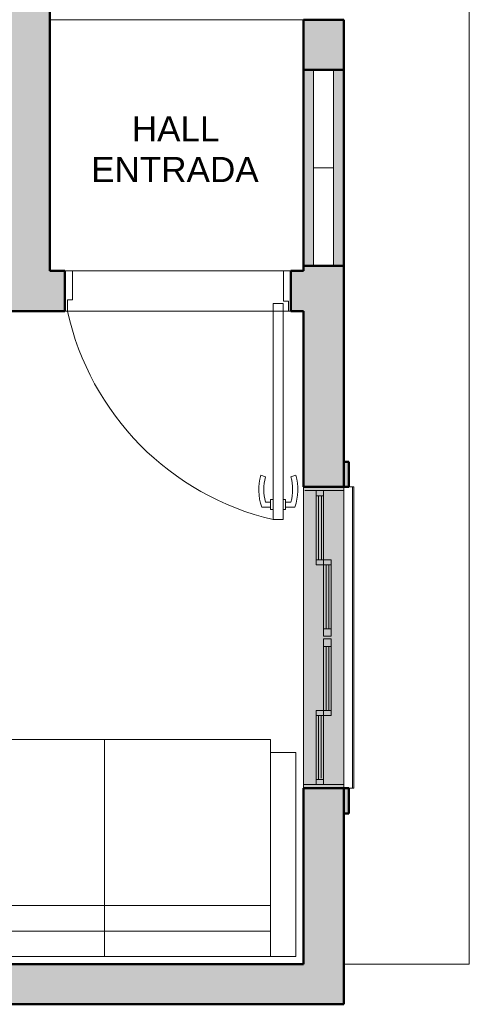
# Model space of a CAD drawing. Header units: metres. Extents: x -8.8 to 11.5, y -18.2 to 2.6.
# Tile 11 of 20: x -0.8 to 1, y -18.2 to -14.3. Entities that reach past the tile are written whole.
import ezdxf

# ---------------------------------------------------------------- set-up
doc = ezdxf.new("R2010")
doc.units = ezdxf.units.M
doc.linetypes.add('Projeção', pattern=[0.003969, 0.002381, -0.001587])
doc.layers.add('A-DETL', color=7, linetype='Continuous', lineweight=5, true_color=0x00a600)
for name, color, linetype, lineweight in [('A-DOOR', 7, 'Continuous', 5), ('A-DOOR-OPNG', 7, 'Projeção', 5), ('A-GLAZ', 7, 'Continuous', 5), ('A-WALL', 7, 'Continuous', 5), ('A-WALL-PATT', 7, 'Continuous', 5), ('G-ANNO-TEXT', 7, 'Continuous', 9), ('G-IMPT', 7, 'Continuous', 5), ('I-FURN', 7, 'Continuous', 5), ('I-WALL', 7, 'Continuous', 5), ('Q-CASE', 7, 'Continuous', 5)]:
    doc.layers.add(name, color=color, linetype=linetype, lineweight=lineweight)
doc.styles.add('Arial', font='arial.ttf', dxfattribs={"height": 0.1})

# ---------------------------------------------------------------- blocks, each defined once
blk = doc.blocks.new('COBOGÓ-TACO-CHINÊS8 - COBOGÓ-TACO-CHINÊS-1852837-PLANTA LAYOUT')
at = {"layer": 'Q-CASE', "color": 9, "true_color": 0xc0c0c0}
for p, q in [((0.3864, -15.295), (0.3864, -14.905)), ((0.4664, -14.905), (0.3864, -14.905)), ((0.4664, -14.905), (0.4664, -15.295)), ((0.3864, -15.295), (0.4664, -15.295))]:
    blk.add_line(p, q, dxfattribs=at)
blk = doc.blocks.new('COBOGÓ-TACO-CHINÊS10 - COBOGÓ-TACO-CHINÊS-1852914-PLANTA LAYOUT')
at = {"layer": 'Q-CASE', "color": 9, "true_color": 0xc0c0c0}
for p, q in [((0.3864, -14.905), (0.3864, -14.515)), ((0.4664, -14.515), (0.3864, -14.515)), ((0.4664, -14.515), (0.4664, -14.905)), ((0.3864, -14.905), (0.4664, -14.905))]:
    blk.add_line(p, q, dxfattribs=at)
blk = doc.blocks.new('JANELA DE CORRE_NTA LAYOUT1')
at = {"layer": 'A-GLAZ', "true_color": 0xfffffe}
blk.add_hatch(color=7, dxfattribs=at).paths.add_polyline_path([(0.6, 0.08), (-0.6, 0.08), (-0.6, -0.08), (0.6, -0.08)])
at = {"layer": 'A-GLAZ', "color": 9, "lineweight": 15, "true_color": 0xc0c0c0}
for p, q in [((-0.6, 0.08), (-0.6, -0.08)), ((-0.585, 0.08), (-0.585, -0.075)), ((0.585, 0.08), (0.585, -0.08)), ((0.6, 0.08), (0.6, -0.08)), ((-0.31, 0), (-0.31, 0.03)), ((-0.31, 0.03), (-0.005, 0.03)), ((-0.29, 0.03), (-0.29, 0)), ((-0.29, 0.021), (-0.035, 0.021)), ((-0.035, 0.01), (-0.29, 0.01)), ((-0.035, 0.03), (-0.035, 0)), ((-0.005, 0.03), (-0.005, 0)), ((0.005, 0), (0.005, 0.03)), ((0.005, 0.03), (0.31, 0.03)), ((0.035, 0.03), (0.035, 0)), ((0.035, 0.021), (0.29, 0.021)), ((0.29, 0.01), (0.035, 0.01)), ((0.29, 0.03), (0.29, 0)), ((0.31, 0.03), (0.31, 0)), ((-0.585, 0), (-0.31, 0)), ((-0.29, -0.03), (-0.585, -0.03)), ((-0.565, 0), (-0.565, -0.03)), ((-0.565, -0.009), (-0.31, -0.009)), ((-0.31, -0.02), (-0.565, -0.02)), ((-0.31, 0), (-0.31, -0.03)), ((-0.005, 0), (-0.31, 0)), ((-0.29, 0), (-0.29, -0.03)), ((0.31, 0), (0.005, 0)), ((0.29, -0.03), (0.29, 0)), ((0.585, -0.03), (0.29, -0.03)), ((0.31, 0), (0.31, -0.03)), ((0.31, 0), (0.585, 0)), ((0.56, -0.01), (0.31, -0.01)), ((0.31, -0.02), (0.565, -0.02)), ((0.565, 0), (0.565, -0.03))]:
    blk.add_line(p, q, dxfattribs=at)
at = {"layer": 'A-GLAZ', "color": 9, "true_color": 0xc0c0c0}
for p, q in [((-0.6, 0.08), (0.6, 0.08)), ((-0.6, -0.08), (-0.6, 0.08)), ((0.6, 0.08), (0.6, -0.08)), ((0.6, -0.08), (-0.6, -0.08))]:
    blk.add_line(p, q, dxfattribs=at)
blk = doc.blocks.new('PORTA DE GIRO L_NTA LAYOUT0')
at = {"layer": 'A-DOOR', "color": 9, "true_color": 0xc0c0c0}
for p, q in [((-0.45, -0.08), (-0.45, 0.08)), ((-0.45, 0.08), (0.45, 0.08)), ((0.45, 0.08), (0.45, -0.08)), ((-0.45, -0.08), (0.45, -0.08))]:
    blk.add_line(p, q, dxfattribs=at)
at = {"layer": 'A-DOOR', "color": 9, "lineweight": 15, "true_color": 0xc0c0c0}
for p, q in [((-0.42, 0.08), (-0.42, -0.035)), ((0.42, 0.08), (0.42, -0.0407)), ((0.45, 0.08), (0.42, 0.08)), ((0.45, -0.08), (0.45, 0.08)), ((-0.44, -0.035), (-0.44, -0.08)), ((-0.42, -0.035), (-0.44, -0.035)), ((0.3789, -0.0497), (0.3789, -0.9104)), ((0.4189, -0.0497), (0.3789, -0.0497)), ((0.4189, -0.9104), (0.4189, -0.0497)), ((0.42, -0.0407), (0.44, -0.0407)), ((0.44, -0.0407), (0.44, -0.08)), ((0.44, -0.08), (0.45, -0.08)), ((0.3489, -0.7405), (0.3294, -0.7337)), ((0.45, -0.7405), (0.4695, -0.7337)), ((0.3689, -0.8605), (0.3336, -0.8605)), ((0.3689, -0.8405), (0.3489, -0.8405)), ((0.3689, -0.8305), (0.3789, -0.8305)), ((0.3689, -0.8705), (0.3689, -0.8305)), ((0.4289, -0.8304), (0.4189, -0.8304)), ((0.4289, -0.8704), (0.4289, -0.8304)), ((0.4289, -0.8404), (0.45, -0.8404)), ((0.4289, -0.8604), (0.4653, -0.8604)), ((0.3789, -0.8705), (0.3689, -0.8705)), ((0.4189, -0.8704), (0.4189, -0.9104)), ((0.4189, -0.8704), (0.4289, -0.8704)), ((0.3789, -0.9104), (0.4189, -0.9104)), ((0.4189, -0.9104), (0.3989, -0.9104))]:
    blk.add_line(p, q, dxfattribs=at)
for centre, radius, start, end in [((0.5319, -0.7905), 0.2103, 164.3286, 199.4386), ((0.5319, -0.7905), 0.1898, 164.7222, 195.2778), ((0.267, -0.7904), 0.1897, 344.7458, 15.2542), ((0.267, -0.7904), 0.2103, 340.5821, 15.6453)]:
    blk.add_arc(centre, radius, start, end, dxfattribs=at)
at = {"layer": 'A-DOOR-OPNG', "color": 9, "linetype": 'Continuous', "true_color": 0xc0c0c0}
blk.add_arc((0.629, 0.1553), 1.0946, 192.4129, 256.7914, dxfattribs=at)
blk = doc.blocks.new('Componentes de gabinete 1 - Componentes de gabinete 1-2086930-PLANTA LAYOUT')
at = {"layer": 'Q-CASE', "color": 9, "true_color": 0xc0c0c0}
for p, q in [((0.5264, -16.175), (0.542, -16.175)), ((0.5464, -16.175), (0.542, -16.175)), ((0.542, -17.375), (0.542, -16.175)), ((0.5464, -17.375), (0.5464, -16.175)), ((0.542, -17.375), (0.5264, -17.375)), ((0.542, -17.375), (0.5464, -17.375))]:
    blk.add_line(p, q, dxfattribs=at)
blk = doc.blocks.new('Sofá 02 lugares - 12ZCOU02_dwg-2260070-PLANTA LAYOUT')
at = {"layer": 'G-IMPT', "color": 9, "lineweight": 9, "true_color": 0xc0c0c0}
for p, q in [((0, 0.6604), (0, 0.762)), ((0, 0.762), (0.8128, 0.762)), ((0, 0.762), (0, 0.6604)), ((0, 0.762), (0.8128, 0.762)), ((0.8128, 0.6604), (0.8128, 0.762)), ((0.8128, 0.762), (0.8128, 0.6604)), ((0, 0), (0, 0.6604)), ((0, 0.6604), (0.1016, 0.6604)), ((0, 0.6604), (0, -0.6604)), ((0.1016, 0.6604), (0, 0.6604)), ((0.1016, 0), (0.1016, 0.6604)), ((0.1016, 0), (0.1016, 0.6604)), ((0.1016, 0.6604), (0.1577, 0.6604)), ((0.1016, 0.6604), (0.1577, 0.6604)), ((0.1577, 0.6604), (0.8128, 0.6604)), ((0.8128, 0.6604), (0.1577, 0.6604)), ((0.2032, 0), (0.2032, 0.6604)), ((0.2032, 0), (0.2032, 0.6604)), ((0.8128, 0.6604), (0.8636, 0.6604)), ((0.8128, 0.6604), (0.8636, 0.6604)), ((0.8636, 0), (0.8636, 0.6604)), ((0.8636, 0), (0.8636, 0.6604)), ((0, -0.6604), (0, 0)), ((0, 0), (0.1016, 0)), ((0.1016, -0.6604), (0.1016, 0)), ((0.1016, -0.6604), (0.1016, 0)), ((0.1016, 0), (0.2032, 0)), ((0.2032, -0.6604), (0.2032, 0)), ((0.8636, 0), (0.8636, -0.6604)), ((0.2032, 0), (0.2032, -0.6604)), ((0.2032, 0), (0.8636, 0)), ((0.8636, 0), (0.8636, -0.6604)), ((0, -0.6604), (0, -0.762)), ((0, -0.6604), (0.1016, -0.6604)), ((0, -0.6604), (0, -0.762)), ((0, -0.6604), (0.1016, -0.6604)), ((0.1016, -0.6604), (0.1577, -0.6604)), ((0.1016, -0.6604), (0.1577, -0.6604)), ((0.8128, -0.6604), (0.1577, -0.6604)), ((0.8128, -0.6604), (0.1577, -0.6604)), ((0.8128, -0.6604), (0.8128, -0.762)), ((0.8128, -0.6604), (0.8636, -0.6604)), ((0.8128, -0.6604), (0.8128, -0.762)), ((0.8128, -0.6604), (0.8636, -0.6604)), ((0.8128, -0.762), (0, -0.762)), ((0, -0.762), (0.8128, -0.762))]:
    blk.add_line(p, q, dxfattribs=at)
blk = doc.blocks.new('Sofá 02 lugares - Sofá 02 lugares-2260113-PLANTA LAYOUT')
blk.add_blockref('Sofá 02 lugares - 12ZCOU02_dwg-2260070-PLANTA LAYOUT', (0, 0))
blk = doc.blocks.new('Paredes 1 - Paredes 1-2288142-PLANTA LAYOUT')
at = {"layer": 'A-WALL', "lineweight": 50, "true_color": 0x808080}
h = blk.add_hatch(color=8, dxfattribs=at)
h.paths.add_polyline_path([(0.5264, -17.475), (0.5264, -17.375), (0.5064, -17.375), (0.5064, -17.475)])
h.paths.add_polyline_path([(0.5064, -16.175), (0.5264, -16.175), (0.5264, -16.075), (0.5064, -16.075)])
at = {"layer": 'A-WALL', "lineweight": 50}
for p, q in [((0.5264, -16.075), (0.5064, -16.075)), ((0.5064, -16.075), (0.5064, -16.175)), ((0.5264, -16.175), (0.5264, -16.075)), ((0.5064, -16.175), (0.5264, -16.175)), ((0.5264, -17.375), (0.5064, -17.375)), ((0.5064, -17.375), (0.5064, -17.475)), ((0.5264, -17.475), (0.5264, -17.375)), ((0.5064, -17.475), (0.5264, -17.475))]:
    blk.add_line(p, q, dxfattribs=at)

msp = doc.modelspace()

# ---------------------------------------------------------------- hatches: boundary and pattern name
at = {"layer": 'A-WALL-PATT', "true_color": 0x808080}
for points in [[(-0.7436, -15.315), (-0.6636, -15.315), (-0.6636, -11.235), (-0.8236, -11.235), (-0.8236, -15.315)], [(-1.0811, -15.475), (-0.7436, -15.475), (-0.7436, -15.315), (-3.3837, -15.315), (-3.3837, -15.475), (-1.4201, -15.475)], [(0.4664, -15.395), (0.5064, -15.395), (0.5064, -15.3125), (0.3464, -15.3125), (0.3464, -15.395), (0.4524, -15.395)], [(0.5064, -18.235), (0.5064, -18.075), (-3.2137, -18.075), (-3.2137, -18.235), (-0.1718, -18.235)]]:
    msp.add_hatch(color=8, dxfattribs=at).paths.add_polyline_path(points)
h = msp.add_hatch(color=8, dxfattribs=at)
h.paths.add_polyline_path([(0.3464, -15.3125), (0.5064, -15.3125), (0.5064, -15.295), (0.3464, -15.295)])
h.paths.add_polyline_path([(0.5064, -14.515), (0.5064, -14.315), (0.3464, -14.315), (0.3464, -14.515), (0.4664, -14.515)])
h = msp.add_hatch(color=8, dxfattribs=at)
h.paths.add_polyline_path([(-0.6636, -15.475), (-0.6036, -15.475), (-0.6036, -15.315), (-0.7436, -15.315), (-0.7436, -15.475)])
h.paths.add_polyline_path([(0.2964, -15.475), (0.3464, -15.475), (0.3464, -15.315), (0.2964, -15.315), (0.2964, -15.4374)])
h = msp.add_hatch(color=8, dxfattribs=at)
h.paths.add_polyline_path([(0.3464, -18.075), (0.5064, -18.075), (0.5064, -17.375), (0.3464, -17.375)])
h.paths.add_polyline_path([(0.3464, -16.175), (0.5064, -16.175), (0.5064, -15.395), (0.3464, -15.395), (0.3464, -15.475)])
at = {"layer": 'I-WALL', "true_color": 0xc7c7c7}
h = msp.add_hatch(color=9, dxfattribs=at)
h.paths.add_polyline_path([(0.3464, -15.295), (0.3864, -15.295), (0.3864, -14.515), (0.3464, -14.515), (0.3464, -15.2672)])
h.paths.add_polyline_path([(0.5064, -15.295), (0.5064, -14.515), (0.4664, -14.515), (0.4664, -15.295)])

# ---------------------------------------------------------------- linework, layer by layer
at = {"layer": 'A-DETL', "color": 9, "true_color": 0xc0c0c0}
for p, q in [((1.0064, -13.815), (1.0064, -18.075)), ((0.3464, -14.315), (-0.6636, -14.315)), ((1.0064, -18.075), (0.5064, -18.075))]:
    msp.add_line(p, q, dxfattribs=at)
at = {"layer": 'A-DETL', "color": 7, "lineweight": 50}
for p, q in [((0.3464, -14.515), (0.5064, -14.515)), ((-0.6036, -15.315), (-0.6036, -15.475)), ((0.2964, -15.315), (0.2964, -15.475)), ((0.5064, -15.295), (0.3464, -15.295)), ((0.3464, -16.175), (0.5064, -16.175)), ((0.5064, -17.375), (0.3464, -17.375))]:
    msp.add_line(p, q, dxfattribs=at)
at = {"layer": 'I-WALL', "lineweight": 50}
for p, q in [((-0.6636, -15.315), (-0.6636, -11.235)), ((0.5064, -14.315), (0.3464, -14.315)), ((0.3464, -15.315), (0.3464, -14.315)), ((0.5064, -14.315), (0.5064, -16.175)), ((0.3464, -14.515), (0.3864, -14.515)), ((0.4664, -14.515), (0.5064, -14.515)), ((-0.6036, -15.315), (-0.6636, -15.315)), ((0.3464, -15.315), (0.2964, -15.315)), ((0.3864, -15.295), (0.3464, -15.295)), ((0.5064, -15.295), (0.4664, -15.295)), ((-1.0811, -15.475), (-0.6036, -15.475)), ((0.2964, -15.475), (0.3464, -15.475)), ((0.3464, -15.475), (0.3464, -16.175)), ((0.3464, -17.375), (0.3464, -18.075)), ((0.5064, -18.235), (0.5064, -17.375)), ((0.3464, -18.075), (-3.0537, -18.075)), ((-8.3336, -18.235), (0.5064, -18.235))]:
    msp.add_line(p, q, dxfattribs=at)

# ---------------------------------------------------------------- block references
at = {"layer": 'A-DOOR', "color": 9, "true_color": 0xc0c0c0}
msp.add_blockref('PORTA DE GIRO L_NTA LAYOUT0', (-0.1536, -15.395), dxfattribs=at)
at = {"layer": 'A-GLAZ', "color": 9, "true_color": 0xc0c0c0, "rotation": 270.0000000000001}
msp.add_blockref('JANELA DE CORRE_NTA LAYOUT1', (0.4264, -16.775), dxfattribs=at)
at = {"layer": 'A-WALL', "lineweight": 50}
msp.add_blockref('Paredes 1 - Paredes 1-2288142-PLANTA LAYOUT', (0, 0), dxfattribs=at)
at = {"layer": 'I-FURN', "color": 9, "true_color": 0xc0c0c0, "rotation": 89.99999999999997}
msp.add_blockref('Sofá 02 lugares - Sofá 02 lugares-2260113-PLANTA LAYOUT', (-0.4456, -18.045), dxfattribs=at)
at = {"layer": 'Q-CASE', "color": 9, "true_color": 0xc0c0c0}
for name in ['Componentes de gabinete 1 - Componentes de gabinete 1-2086930-PLANTA LAYOUT', 'COBOGÓ-TACO-CHINÊS10 - COBOGÓ-TACO-CHINÊS-1852914-PLANTA LAYOUT', 'COBOGÓ-TACO-CHINÊS8 - COBOGÓ-TACO-CHINÊS-1852837-PLANTA LAYOUT']:
    msp.add_blockref(name, (0, 0), dxfattribs=at)

# ---------------------------------------------------------------- texts
at = {"layer": 'G-ANNO-TEXT', "char_height": 0.1, "attachment_point": 1, "style": 'Arial'}
for s, insert, width in [('HALL ', (-0.3375, -14.6995), 0.481013), ('ENTRADA', (-0.4995, -14.8615), 0.825738)]:
    msp.add_mtext(s, dxfattribs=dict(at, insert=insert, width=width))

doc.saveas('drawing.dxf')
